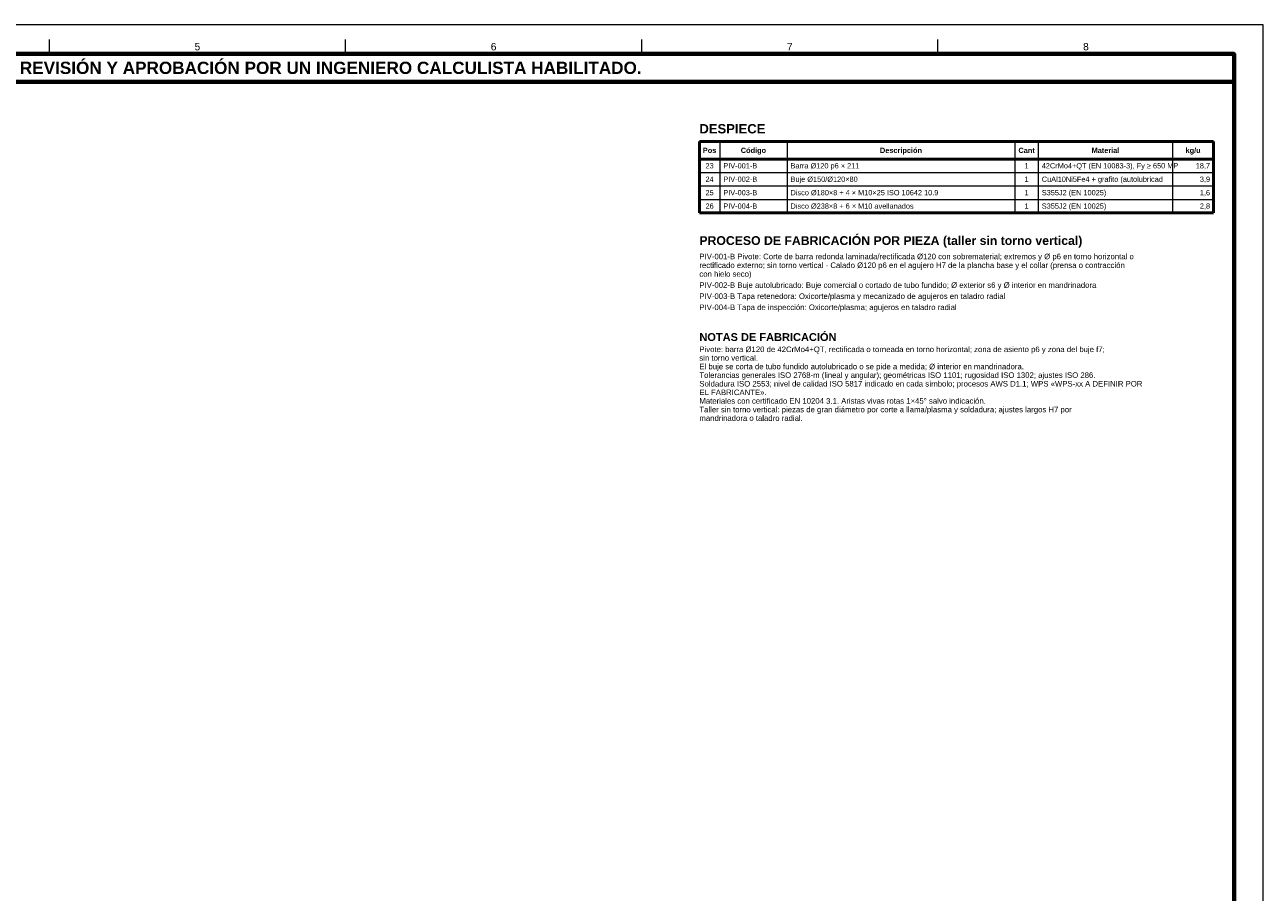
# Model space of a CAD drawing. Header units: millimetres. Extents: x 0 to 841, y 0 to 594.
# Tile 4 of 4: x 417 to 841, y 297 to 594. Entities that reach past the tile are written whole.
import ezdxf
from ezdxf.enums import TextEntityAlignment as Align

# ---------------------------------------------------------------- set-up
doc = ezdxf.new("R2010")
doc.units = ezdxf.units.MM
for name, color, linetype, lineweight in [('FINA', 7, 'CONTINUOUS', 18), ('MARCO', 7, 'CONTINUOUS', 70), ('TXT', 7, 'CONTINUOUS', 25), ('VIS', 7, 'CONTINUOUS', 50)]:
    doc.layers.add(name, color=color, linetype=linetype, lineweight=lineweight)
doc.styles.add('STD', font='LiberationSans-Regular.ttf')
doc.styles.add('STDB', font='LiberationSans-Bold.ttf')

msp = doc.modelspace()

# ---------------------------------------------------------------- linework, layer by layer
at = {"layer": 'FINA'}
for p, q in [((425.5, 584), (425.5, 589)), ((526.875, 584), (526.875, 589)), ((628.25, 584), (628.25, 589)), ((729.625, 584), (729.625, 589)), ((655, 554), (655, 529.62)), ((678, 554), (678, 529.62)), ((756, 554), (756, 529.62)), ((764, 554), (764, 529.62)), ((810, 554), (810, 529.62)), ((648, 543.42), (824, 543.42)), ((648, 538.82), (824, 538.82)), ((648, 534.22), (824, 534.22))]:
    msp.add_line(p, q, dxfattribs=at)
msp.add_lwpolyline([(0, 0), (841, 0), (841, 594), (0, 594)], close=True, dxfattribs=at)
at = {"layer": 'MARCO'}
for points in [[(20, 10), (831, 10), (831, 584), (20, 584)], [(20, 574.5), (831, 574.5), (831, 584), (20, 584)]]:
    msp.add_lwpolyline(points, close=True, dxfattribs=at)
at = {"layer": 'VIS'}
for p, q in [((648, 554), (824, 554)), ((648, 554), (648, 529.62)), ((824, 554), (824, 529.62)), ((648, 548.02), (824, 548.02)), ((648, 529.62), (824, 529.62))]:
    msp.add_line(p, q, dxfattribs=at)

# ---------------------------------------------------------------- texts
at = {"layer": 'TXT'}
for s, height, style, p in [('5', 2.5, 'STD', (476.1875, 586.5)), ('6', 2.5, 'STD', (577.5625, 586.5)), ('7', 2.5, 'STD', (678.9375, 586.5)), ('8', 2.5, 'STD', (780.3125, 586.5)), ('ESTOS PLANOS NO SON VÁLIDOS PARA FABRICACIÓN HASTA SU REVISIÓN Y APROBACIÓN POR UN INGENIERO CALCULISTA HABILITADO.', 4.2, 'STDB', (425.5, 579.25)), ('Pos', 1.8, 'STDB', (651.5, 551.01)), ('Código', 1.8, 'STDB', (666.5, 551.01)), ('Descripción', 1.8, 'STDB', (717, 551.01)), ('Cant', 1.8, 'STDB', (760, 551.01)), ('Material', 1.8, 'STDB', (787, 551.01)), ('kg/u', 1.8, 'STDB', (817, 551.01)), ('23', 1.8, 'STD', (651.5, 545.72)), ('1', 1.8, 'STD', (760, 545.72)), ('24', 1.8, 'STD', (651.5, 541.12)), ('1', 1.8, 'STD', (760, 541.12)), ('25', 1.8, 'STD', (651.5, 536.52)), ('1', 1.8, 'STD', (760, 536.52)), ('26', 1.8, 'STD', (651.5, 531.92)), ('1', 1.8, 'STD', (760, 531.92))]:
    msp.add_text(s, height=height, dxfattribs=dict(at, style=style)).set_placement(p, align=Align.MIDDLE_CENTER)
for s, height, style, p in [('DESPIECE', 3.2, 'STDB', (648, 560)), ('PROCESO DE FABRICACIÓN POR PIEZA (taller sin torno vertical)', 3, 'STDB', (648, 521.62)), ('rectificado externo; sin torno vertical · Calado Ø120 p6 en el agujero H7 de la plancha base y el collar (prensa o contracción', 1.9, 'STD', (648, 512.62)), ('PIV-001-B Pivote: Corte de barra redonda laminada/rectificada Ø120 con sobrematerial; extremos y Ø p6 en torno horizontal o', 1.9, 'STD', (648, 515.62)), ('con hielo seco)', 1.9, 'STD', (648, 509.62)), ('PIV-002-B Buje autolubricado: Buje comercial o cortado de tubo fundido; Ø exterior s6 y Ø interior en mandrinadora', 1.9, 'STD', (648, 505.82)), ('PIV-003-B Tapa retenedora: Oxicorte/plasma y mecanizado de agujeros en taladro radial', 1.9, 'STD', (648, 502.02)), ('PIV-004-B Tapa de inspección: Oxicorte/plasma; agujeros en taladro radial', 1.9, 'STD', (648, 498.22)), ('NOTAS DE FABRICACIÓN', 2.7, 'STDB', (648, 488.42)), ('Pivote: barra Ø120 de 42CrMo4+QT, rectificada o torneada en torno horizontal; zona de asiento p6 y zona del buje f7;', 1.9, 'STD', (648, 483.83)), ('sin torno vertical.', 1.9, 'STD', (648, 480.885)), ('Tolerancias generales ISO 2768-m (lineal y angular); geométricas ISO 1101; rugosidad ISO 1302; ajustes ISO 286.', 1.9, 'STD', (648, 474.995)), ('El buje se corta de tubo fundido autolubricado o se pide a medida; Ø interior en mandrinadora.', 1.9, 'STD', (648, 477.94)), ('Soldadura ISO 2553; nivel de calidad ISO 5817 indicado en cada símbolo; procesos AWS D1.1; WPS «WPS-xx A DEFINIR POR', 1.9, 'STD', (648, 472.05)), ('EL FABRICANTE».', 1.9, 'STD', (648, 469.105)), ('Materiales con certificado EN 10204 3.1. Aristas vivas rotas 1×45° salvo indicación.', 1.9, 'STD', (648, 466.16)), ('Taller sin torno vertical: piezas de gran diámetro por corte a llama/plasma y soldadura; ajustes largos H7 por', 1.9, 'STD', (648, 463.215)), ('mandrinadora o taladro radial.', 1.9, 'STD', (648, 460.27))]:
    msp.add_text(s, height=height, dxfattribs=dict(at, style=style)).set_placement(p, align=Align.TOP_LEFT)
at = {"layer": 'TXT', "style": 'STD'}
for s, p in [('PIV-001-B', (656.2, 545.72)), ('Barra Ø120 p6 × 211', (679.2, 545.72)), ('42CrMo4+QT (EN 10083-3), Fy ≥ 650 MP', (765.2, 545.72)), ('PIV-002-B', (656.2, 541.12)), ('Buje Ø150/Ø120×80', (679.2, 541.12)), ('CuAl10Ni5Fe4 + grafito (autolubricad', (765.2, 541.12)), ('PIV-003-B', (656.2, 536.52)), ('Disco Ø180×8 + 4 × M10×25 ISO 10642 10.9', (679.2, 536.52)), ('S355J2 (EN 10025)', (765.2, 536.52)), ('PIV-004-B', (656.2, 531.92)), ('Disco Ø238×8 + 6 × M10 avellanados', (679.2, 531.92)), ('S355J2 (EN 10025)', (765.2, 531.92))]:
    msp.add_text(s, height=1.8, dxfattribs=at).set_placement(p, align=Align.MIDDLE_LEFT)
for s, p in [('18,7', (822.8, 545.72)), ('3,9', (822.8, 541.12)), ('1,6', (822.8, 536.52)), ('2,8', (822.8, 531.92))]:
    msp.add_text(s, height=1.8, dxfattribs=at).set_placement(p, align=Align.MIDDLE_RIGHT)

doc.saveas('drawing.dxf')
